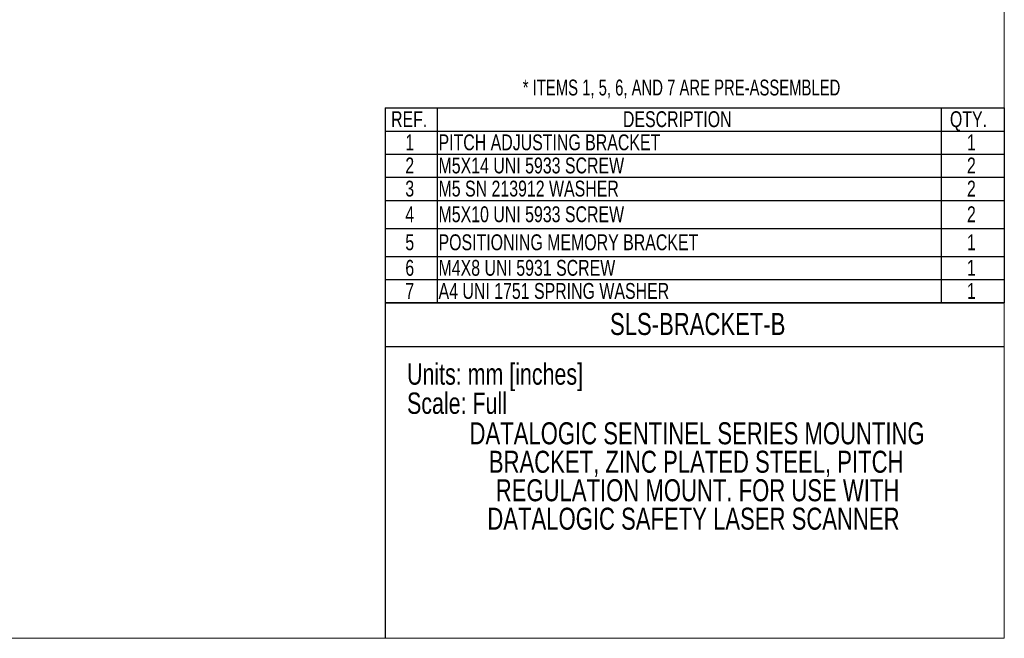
# Model space of a CAD drawing. Header units: millimetres. Extents: x 0 to 864, y 0 to 559.
# Tile 4 of 6: x 491 to 864, y 0 to 234. Entities that reach past the tile are written whole.
import ezdxf

# ---------------------------------------------------------------- set-up
doc = ezdxf.new("R2010")
doc.units = ezdxf.units.MM
doc.layers.add('TEXT', color=140, linetype='Continuous', lineweight=25)
doc.styles.add('SLDTEXTSTYLE0', font='TXT', dxfattribs={"width": 0.7})
doc.styles.add('SLDTEXTSTYLE1', font='TXT', dxfattribs={"width": 0.75})

# ---------------------------------------------------------------- blocks, each defined once
blk = doc.blocks.new('SW_NOTE_0_1')
at = {"layer": 'TEXT', "color": 0, "char_height": 8.3312, "attachment_point": 2, "style": 'SLDTEXTSTYLE1'}
for s, insert in [('DATALOGIC SENTINEL SERIES MOUNTING', (105.7, 10.74)), ('BRACKET, ZINC PLATED STEEL, PITCH', (105.35, -0.03)), ('REGULATION MOUNT. FOR USE WITH', (105.86, -10.81)), ('DATALOGIC SAFETY LASER SCANNER', (104.32, -21.58))]:
    blk.add_mtext(s, dxfattribs=dict(at, insert=insert))
blk = doc.blocks.new('SW_TABLEANNOTATION_0')
at = {"layer": 'TEXT', "color": 0}
for p, q in [((0, 0), (0, -8.76)), ((0, 0), (19.71, 0)), ((19.71, 0), (19.71, -8.76)), ((19.71, 0), (210.48, 0)), ((210.48, 0), (210.48, -8.76)), ((210.48, 0), (234.32, 0)), ((234.32, 0), (234.32, -8.76)), ((0, -8.76), (0, -17.52)), ((0, -8.76), (19.71, -8.76)), ((19.71, -8.76), (19.71, -17.52)), ((19.71, -8.76), (210.48, -8.76)), ((210.48, -8.76), (210.48, -17.52)), ((210.48, -8.76), (234.32, -8.76)), ((234.32, -8.76), (234.32, -17.52)), ((0, -17.52), (0, -26.28)), ((0, -17.52), (19.71, -17.52)), ((19.71, -17.52), (19.71, -26.28)), ((19.71, -17.52), (210.48, -17.52)), ((210.48, -17.52), (210.48, -26.28)), ((210.48, -17.52), (234.32, -17.52)), ((234.32, -17.52), (234.32, -26.28)), ((0, -26.28), (0, -35.03)), ((0, -26.28), (19.71, -26.28)), ((19.71, -26.28), (19.71, -35.03)), ((19.71, -26.28), (210.48, -26.28)), ((210.48, -26.28), (210.48, -35.03)), ((210.48, -26.28), (234.32, -26.28)), ((234.32, -26.28), (234.32, -35.03)), ((0, -35.03), (0, -45.68)), ((0, -35.03), (19.71, -35.03)), ((19.71, -35.03), (19.71, -45.68)), ((19.71, -35.03), (210.48, -35.03)), ((210.48, -35.03), (210.48, -45.68)), ((210.48, -35.03), (234.32, -35.03)), ((234.32, -35.03), (234.32, -45.68)), ((0, -45.68), (0, -56.26)), ((0, -45.68), (19.71, -45.68)), ((19.71, -45.68), (19.71, -56.26)), ((19.71, -45.68), (210.48, -45.68)), ((210.48, -45.68), (210.48, -56.26)), ((210.48, -45.68), (234.32, -45.68)), ((234.32, -45.68), (234.32, -56.26)), ((0, -56.26), (0, -65.02)), ((0, -56.26), (19.71, -56.26)), ((19.71, -56.26), (19.71, -65.02)), ((19.71, -56.26), (210.48, -56.26)), ((210.48, -56.26), (210.48, -65.02)), ((210.48, -56.26), (234.32, -56.26)), ((234.32, -56.26), (234.32, -65.02)), ((0, -65.02), (0, -73.77)), ((0, -65.02), (19.71, -65.02)), ((19.71, -65.02), (19.71, -73.77)), ((19.71, -65.02), (210.48, -65.02)), ((210.48, -65.02), (210.48, -73.77)), ((210.48, -65.02), (234.32, -65.02)), ((234.32, -65.02), (234.32, -73.77)), ((0, -73.77), (19.71, -73.77)), ((19.71, -73.77), (210.48, -73.77)), ((210.48, -73.77), (234.32, -73.77))]:
    blk.add_line(p, q, dxfattribs=at)
at = {"layer": 'TEXT', "color": 0, "char_height": 6, "attachment_point": 1, "style": 'SLDTEXTSTYLE1'}
for s, insert in [('REF.', (2.24, -1.28)), ('DESCRIPTION', (89.99, -1.28)), ('QTY.', (213.74, -1.28)), ('1', (7.64, -10.04)), ('PITCH ADJUSTING BRACKET', (20.21, -10.04)), ('1', (220.19, -10.04)), ('2', (7.64, -18.8)), ('M5X14 UNI 5933 SCREW', (20.21, -18.8)), ('2', (220.19, -18.8)), ('3', (7.64, -27.55)), ('M5 SN 213912 WASHER', (20.21, -27.55)), ('2', (220.19, -27.55)), ('4', (7.64, -37.26)), ('M5X10 UNI 5933 SCREW', (20.21, -37.26)), ('2', (220.19, -37.26)), ('5', (7.64, -47.87)), ('POSITIONING MEMORY BRACKET', (20.21, -47.87)), ('1', (220.19, -47.87)), ('6', (7.64, -57.54)), ('M4X8 UNI 5931 SCREW', (20.21, -57.54)), ('1', (220.19, -57.54)), ('7', (7.64, -66.29)), ('A4 UNI 1751 SPRING WASHER', (20.21, -66.29)), ('1', (220.19, -66.29))]:
    blk.add_mtext(s, dxfattribs=dict(at, insert=insert))

msp = doc.modelspace()

# ---------------------------------------------------------------- linework, layer by layer
at = {"color": 7, "linetype": 'Continuous', "lineweight": 18}
for p, q in [((863.5997, 558.79968), (863.5997, 126.99968)), ((-0.0003, -0.00032), (629.4117, -0.00032))]:
    msp.add_line(p, q, dxfattribs=at)
at = {"color": 140, "linetype": 'Continuous', "lineweight": 18}
for q in [(863.5997, 126.99968), (629.4117, -0.00032)]:
    msp.add_line((863.5997, -0.00032), q, dxfattribs=at)
at = {"layer": 'TEXT'}
for p, q in [((863.5997, 126.99968), (629.4117, 126.99968)), ((629.4117, -0.00032), (629.4117, 126.99968)), ((629.4117, 110.48968), (863.5997, 110.48968))]:
    msp.add_line(p, q, dxfattribs=at)

# ---------------------------------------------------------------- block references
for name, p in [('SW_TABLEANNOTATION_0', (629.32562, 200.75513)), ('SW_NOTE_0_1', (641.69058, 71.01477))]:
    msp.add_blockref(name, p, dxfattribs=at)

# ---------------------------------------------------------------- texts
for s, insert, char_height, attachment_point, style in [('* ITEMS 1, 5, 6, AND 7 ARE PRE-ASSEMBLED', (741.49383, 211.4472), 6, 2, 'SLDTEXTSTYLE0'), ('SLS-BRACKET-B', (747.60965, 123.12389), 8.3312, 2, 'SLDTEXTSTYLE1'), ('Units: mm [inches]', (637.61722, 104.0625), 8.07466, 1, 'SLDTEXTSTYLE1'), ('Scale: Full', (637.61722, 93.0223), 8.07466, 1, 'SLDTEXTSTYLE1')]:
    msp.add_mtext(s, dxfattribs=dict(at, insert=insert, char_height=char_height, attachment_point=attachment_point, style=style))

doc.saveas('drawing.dxf')
